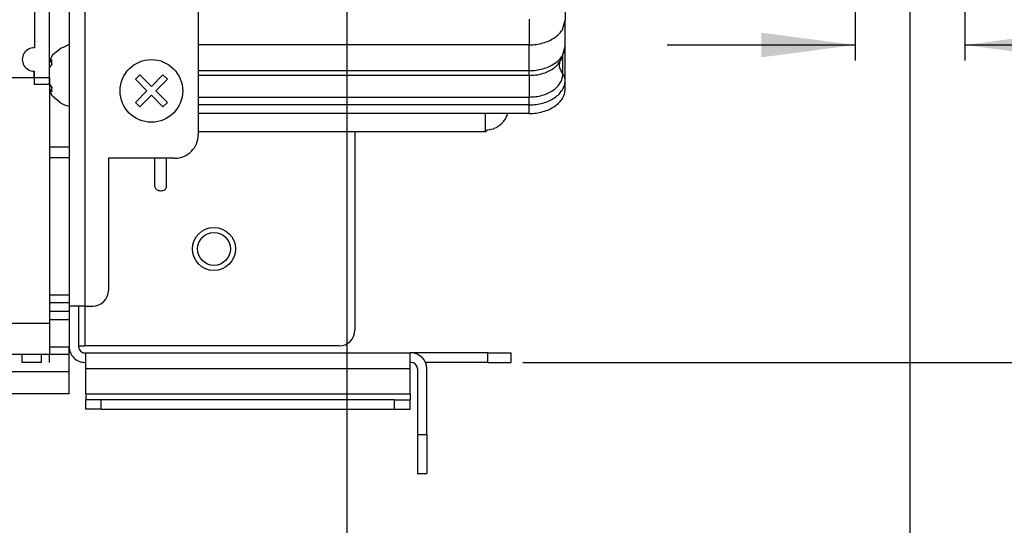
# Model space of a CAD drawing. Extents: x 2294 to 4489, y 2818 to 4211.
# Tile 21 of 32: x 3479 to 3605, y 3382 to 3447. Entities that reach past the tile are written whole.
import ezdxf

# ---------------------------------------------------------------- set-up
doc = ezdxf.new("R2010")
doc.units = 0
doc.layers.get('0').update_dxf_attribs({"linetype": 'CONTINUOUS'})
doc.layers.add('1', color=7, linetype='CONTINUOUS')
doc.styles.add('CONVERTER_11', font='txt.shx', dxfattribs={"width": 0.9})
doc.dimstyles.new('ME10_DIM_13', dxfattribs={"dimtxt": 12, "dimasz": 12, "dimexe": 2, "dimexo": 1.5, "dimgap": 2, "dimtad": 1, "dimtxsty": 'CONVERTER_11', "dimsah": 1, "dimcen": 0.09, "dimclrd": 2, "dimclre": 2, "dimclrt": 2, "dimazin": 3, "dimtfac": 1, "dimtdec": 4, "dimtofl": 0, "dimtmove": 0, "dimatfit": 3, "dimtolj": 1, "dimtzin": 0})
doc.dimstyles.new('ME10_DIM_22', dxfattribs={"dimtxt": 12, "dimasz": 12, "dimexe": 2, "dimexo": 1.5, "dimgap": 2, "dimtad": 1, "dimtxsty": 'CONVERTER_11', "dimsah": 1, "dimcen": 0.09, "dimclrd": 2, "dimclre": 2, "dimclrt": 2, "dimazin": 3, "dimtfac": 1, "dimtdec": 4, "dimtofl": 0, "dimtmove": 0, "dimatfit": 3, "dimtolj": 1, "dimtzin": 0})
doc.dimstyles.new('ME10_DIM_26', dxfattribs={"dimtxt": 12, "dimasz": 12, "dimexe": 2, "dimexo": 1.5, "dimgap": 2, "dimtad": 1, "dimtxsty": 'CONVERTER_11', "dimsah": 1, "dimcen": 0.09, "dimclrd": 2, "dimclre": 2, "dimclrt": 2, "dimazin": 3, "dimtfac": 1, "dimtdec": 4, "dimtofl": 0, "dimtmove": 0, "dimatfit": 3, "dimtolj": 1, "dimtzin": 0})

# ---------------------------------------------------------------- blocks, each defined once
blk = doc.blocks.new('*D5')
at = {"layer": '1', "color": 2, "linetype": 'CONTINUOUS'}
for p, q in [((3585.51, 3502.46), (3585.51, 3441.53)), ((3599.54, 3502.46), (3599.54, 3441.53)), ((3585.51, 3443.53), (3561.51, 3443.53)), ((3654.15, 3443.53), (3599.54, 3443.53))]:
    blk.add_line(p, q, dxfattribs=at)
at = {"layer": '1', "color": 2}
for points in [[(3573.51, 3441.95), (3573.51, 3445.11), (3585.51, 3443.53)], [(3611.54, 3445.11), (3611.54, 3441.95), (3599.54, 3443.53)]]:
    blk.add_solid(points, dxfattribs=at)
at = {"layer": '1', "color": 2, "insert": (3620.07, 3445.53), "char_height": 12, "attachment_point": 7, "rotation": 0.0001, "style": 'CONVERTER_11'}
blk.add_mtext('\\C2;Ø\\C2;14', dxfattribs=at)
blk = doc.blocks.new('*D14')
at = {"layer": '1', "color": 2, "linetype": 'CONTINUOUS'}
for p, q in [((3520.55, 3492.57), (3520.55, 3280.69)), ((3592.52, 3492.73), (3592.52, 3280.69)), ((3520.55, 3282.69), (3592.52, 3282.69))]:
    blk.add_line(p, q, dxfattribs=at)
at = {"layer": '1', "color": 2}
for points in [[(3532.55, 3284.27), (3532.55, 3281.11), (3520.55, 3282.69)], [(3580.52, 3281.11), (3580.52, 3284.27), (3592.52, 3282.69)]]:
    blk.add_solid(points, dxfattribs=at)
at = {"layer": '1', "color": 2, "insert": (3550.79, 3284.69), "char_height": 12, "attachment_point": 7, "rotation": 0.0001, "style": 'CONVERTER_11'}
blk.add_mtext('72', dxfattribs=at)
blk = doc.blocks.new('*D18')
at = {"layer": '1', "color": 2, "linetype": 'CONTINUOUS'}
for p, q in [((3571.13, 3597.4), (3726.87, 3597.4)), ((3724.87, 3597.4), (3724.87, 3402.97)), ((3543.05, 3402.97), (3726.87, 3402.97))]:
    blk.add_line(p, q, dxfattribs=at)
at = {"layer": '1', "color": 2}
for points in [[(3726.45, 3585.4), (3723.29, 3585.4), (3724.87, 3597.4)], [(3723.29, 3414.97), (3726.45, 3414.97), (3724.87, 3402.97)]]:
    blk.add_solid(points, dxfattribs=at)
at = {"layer": '1', "color": 2, "insert": (3721.67, 3480.08), "char_height": 12, "attachment_point": 7, "rotation": 90, "style": 'CONVERTER_11'}
blk.add_mtext('194,4', dxfattribs=at)
blk = doc.blocks.new('SL')
at = {"color": 124, "linetype": 'CONTINUOUS'}
for p, q in [((3487.052, 3568.367), (3487.052, 3410.167)), ((3543.852, 3446.845), (3543.852, 3443.549)), ((3543.852, 3443.549), (3501.552, 3443.549)), ((3543.852, 3440.253), (3543.852, 3443.549)), ((3548.159, 3439.814), (3548.159, 3442.32)), ((3501.552, 3440.253), (3543.852, 3440.253)), ((3543.852, 3439.65), (3543.852, 3440.253)), ((3547.941, 3440.137), (3548.159, 3439.814)), ((3543.852, 3439.65), (3501.552, 3439.65)), ((3543.852, 3439.65), (3543.852, 3436.877)), ((3501.552, 3436.877), (3543.852, 3436.877)), ((3543.852, 3435.874), (3543.852, 3436.877)), ((3543.852, 3435.874), (3501.552, 3435.874)), ((3543.852, 3434.773), (3543.852, 3435.874)), ((3538.252, 3433.646), (3538.252, 3434.773)), ((3538.252, 3432.642), (3538.252, 3433.646)), ((3482.508, 3430.497), (3485.052, 3430.497)), ((3482.508, 3429.139), (3485.052, 3429.139)), ((3482.508, 3411.584), (3485.052, 3411.584)), ((3482.508, 3410.618), (3485.052, 3410.618)), ((3487.052, 3410.167), (3487.052, 3405.067)), ((3475.508, 3407.967), (3482.508, 3407.967)), ((3482.508, 3408.454), (3485.052, 3408.454)), ((3482.508, 3404.967), (3485.052, 3404.967)), ((3481.508, 3402.967), (3481.508, 3403.967)), ((3538.552, 3402.967), (3538.552, 3404.167)), ((3487.152, 3402.167), (3528.652, 3402.167)), ((3487.152, 3398.967), (3528.652, 3398.967)), ((3489.152, 3396.967), (3489.152, 3398.167)), ((3526.652, 3396.967), (3526.652, 3398.167)), ((3529.552, 3393.767), (3530.752, 3393.767))]:
    blk.add_line(p, q, dxfattribs=at)
at = {"color": 7, "linetype": 'CONTINUOUS'}
for p, q in [((3482.508, 3439.363), (3482.508, 3511.971)), ((3485.052, 3507.167), (3485.052, 3410.167)), ((3480.596, 3502.716), (3480.596, 3443.179)), ((3501.552, 3484.067), (3501.552, 3432.067)), ((3548.452, 3449.982), (3548.452, 3446.686)), ((3548.102, 3445.485), (3548.452, 3446.686)), ((3548.452, 3443.39), (3548.452, 3446.686)), ((3484.017, 3443.125), (3482.918, 3442.214)), ((3484.257, 3443.221), (3484.017, 3443.125)), ((3485.052, 3443.576), (3484.257, 3443.221)), ((3548.018, 3441.806), (3548.452, 3443.39)), ((3548.452, 3439.012), (3548.452, 3443.39)), ((3482.918, 3442.214), (3482.508, 3441.513)), ((3482.508, 3441.237), (3482.819, 3441.644)), ((3547.626, 3441.13), (3547.831, 3441.463)), ((3547.831, 3441.463), (3547.945, 3441.625)), ((3547.945, 3441.625), (3547.994, 3441.747)), ((3547.994, 3441.747), (3548.01, 3441.786)), ((3548.01, 3441.786), (3548.018, 3441.806)), ((3480.569, 3439.363), (3480.569, 3440.179)), ((3480.596, 3439.363), (3480.596, 3440.18)), ((3482.819, 3441.078), (3482.508, 3440.712)), ((3547.71, 3441.139), (3547.626, 3441.13)), ((3547.672, 3441.274), (3547.652, 3441.201)), ((3547.652, 3441.201), (3547.662, 3441.273)), ((3547.662, 3441.273), (3547.719, 3441.282)), ((3547.682, 3441.311), (3547.672, 3441.274)), ((3547.722, 3441.282), (3547.71, 3441.139)), ((3547.719, 3441.282), (3547.722, 3441.282)), ((3475.508, 3439.363), (3480.596, 3439.363)), ((3480.596, 3438.463), (3480.596, 3439.363)), ((3480.596, 3439.363), (3482.508, 3439.363)), ((3482.508, 3438.463), (3482.508, 3439.363)), ((3482.508, 3439.363), (3482.508, 3438.463)), ((3493.501, 3439.152), (3494.067, 3439.718)), ((3494.986, 3437.667), (3493.501, 3439.152)), ((3494.067, 3439.718), (3495.552, 3438.233)), ((3495.552, 3438.233), (3497.037, 3439.718)), ((3497.603, 3439.152), (3496.118, 3437.667)), ((3497.037, 3439.718), (3497.603, 3439.152)), ((3548.452, 3437.91), (3548.452, 3439.012)), ((3482.508, 3438.463), (3480.596, 3438.463)), ((3482.508, 3438.515), (3482.819, 3438.108)), ((3482.508, 3438.463), (3482.508, 3407.967)), ((3482.819, 3437.543), (3482.508, 3437.95)), ((3482.64, 3437.448), (3482.508, 3437.673)), ((3493.501, 3436.182), (3494.986, 3437.667)), ((3496.118, 3437.667), (3497.603, 3436.182)), ((3482.918, 3436.972), (3482.64, 3437.448)), ((3484.017, 3436.062), (3482.918, 3436.972)), ((3495.552, 3437.101), (3494.067, 3435.616)), ((3497.037, 3435.616), (3495.552, 3437.101)), ((3484.506, 3435.832), (3484.017, 3436.062)), ((3485.052, 3435.678), (3484.506, 3435.832)), ((3494.067, 3435.616), (3493.501, 3436.182)), ((3497.603, 3436.182), (3497.037, 3435.616)), ((3543.852, 3434.773), (3501.552, 3434.773)), ((3540.415, 3433.596), (3540.616, 3433.805)), ((3540.616, 3433.805), (3540.684, 3433.925)), ((3540.684, 3433.925), (3540.85, 3434.15)), ((3540.85, 3434.15), (3540.907, 3434.293)), ((3540.907, 3434.293), (3541.033, 3434.525)), ((3541.033, 3434.525), (3541.078, 3434.703)), ((3541.078, 3434.703), (3541.105, 3434.773)), ((3538.252, 3432.467), (3538.252, 3432.642)), ((3538.252, 3432.467), (3538.383, 3432.577)), ((3538.383, 3432.577), (3538.409, 3432.662)), ((3538.409, 3432.662), (3538.461, 3432.664)), ((3538.461, 3432.664), (3538.567, 3432.68)), ((3538.567, 3432.68), (3538.876, 3432.722)), ((3538.876, 3432.722), (3538.98, 3432.755)), ((3538.98, 3432.755), (3539.278, 3432.836)), ((3539.278, 3432.836), (3539.378, 3432.887)), ((3539.378, 3432.887), (3539.66, 3433.006)), ((3539.66, 3433.006), (3539.755, 3433.073)), ((3539.755, 3433.073), (3540.015, 3433.227)), ((3540.015, 3433.227), (3540.103, 3433.311)), ((3540.103, 3433.311), (3540.336, 3433.495)), ((3540.336, 3433.495), (3540.415, 3433.596)), ((3501.552, 3432.467), (3538.252, 3432.467)), ((3521.552, 3432.467), (3521.552, 3407.067)), ((3490.052, 3429.067), (3490.052, 3412.167)), ((3498.552, 3429.067), (3490.052, 3429.067)), ((3496.002, 3425.434), (3496.002, 3429.067)), ((3497.502, 3425.434), (3497.502, 3429.067)), ((3485.052, 3410.167), (3485.052, 3404.967)), ((3487.052, 3410.167), (3485.052, 3410.167)), ((3486.252, 3410.167), (3486.252, 3404.967)), ((3487.052, 3410.167), (3488.052, 3410.167)), ((3485.052, 3409.454), (3482.508, 3409.454)), ((3482.508, 3407.967), (3482.508, 3403.967)), ((3485.052, 3403.967), (3485.052, 3404.967)), ((3486.252, 3405.067), (3487.052, 3405.067)), ((3519.552, 3405.067), (3487.052, 3405.067)), ((3482.508, 3403.967), (3475.508, 3403.967)), ((3479.052, 3402.967), (3479.052, 3403.967)), ((3479.052, 3402.976), (3479.052, 3403.967)), ((3482.508, 3402.967), (3482.508, 3403.967)), ((3485.052, 3403.967), (3482.508, 3403.967)), ((3485.052, 3401.759), (3485.052, 3403.967)), ((3487.052, 3404.167), (3487.152, 3404.167)), ((3487.152, 3404.167), (3528.652, 3404.167)), ((3487.152, 3402.167), (3487.152, 3404.167)), ((3528.652, 3402.167), (3528.652, 3404.167)), ((3528.752, 3404.167), (3528.652, 3404.167)), ((3538.552, 3404.167), (3528.752, 3404.167)), ((3538.552, 3404.167), (3541.552, 3404.167)), ((3541.552, 3402.967), (3541.552, 3404.167)), ((3479.052, 3402.967), (3479.052, 3402.976)), ((3481.508, 3402.967), (3479.052, 3402.967)), ((3487.052, 3402.967), (3487.152, 3402.967)), ((3528.752, 3402.967), (3528.652, 3402.967)), ((3538.552, 3402.967), (3530.573, 3402.967)), ((3538.552, 3402.967), (3541.552, 3402.967)), ((3485.052, 3401.759), (2780.052, 3401.759)), ((3485.052, 3398.967), (3485.052, 3401.759)), ((3487.152, 3398.967), (3487.152, 3402.167)), ((3528.652, 3398.967), (3528.652, 3402.167)), ((3529.552, 3402.167), (3529.552, 3393.767)), ((3530.752, 3393.767), (3530.752, 3402.167)), ((3485.052, 3398.967), (2780.052, 3398.967)), ((3487.152, 3398.967), (3487.152, 3398.167)), ((3528.652, 3398.967), (3528.652, 3398.167)), ((3487.152, 3396.967), (3487.152, 3398.167)), ((3489.152, 3398.167), (3487.152, 3398.167)), ((3526.652, 3398.167), (3489.152, 3398.167)), ((3526.652, 3398.167), (3528.652, 3398.167)), ((3528.652, 3396.967), (3528.652, 3398.167)), ((3489.152, 3396.967), (3487.152, 3396.967)), ((3489.152, 3396.967), (3526.652, 3396.967)), ((3526.652, 3396.967), (3528.652, 3396.967)), ((3529.552, 3393.767), (3529.552, 3388.767)), ((3530.752, 3393.767), (3530.752, 3388.767)), ((3529.552, 3388.767), (3530.752, 3388.767))]:
    blk.add_line(p, q, dxfattribs=at)
for centre, radius in [((3495.552, 3437.667), 4), ((3503.552, 3417.467), 2.75), ((3503.552, 3417.467), 2.1)]:
    blk.add_circle(centre, radius, dxfattribs=at)
for centre, radius, start, end in [((3480.552, 3441.679), 1.5, 88.33284, -88.33284), ((3498.552, 3432.067), 3, -89.99986, 0.00015), ((3488.052, 3412.167), 2, -89.99987, -0.00013), ((3519.552, 3407.067), 2, -89.99979, -0.00021), ((3487.052, 3404.967), 2, 179.99986, -89.99986), ((3487.052, 3404.967), 0.8, 179.99856, -90.00075), ((3528.752, 3402.167), 2, 0.00005, 89.99995), ((3528.752, 3402.167), 0.8, -0.00097, 89.99878)]:
    blk.add_arc(centre, radius, start, end, dxfattribs=at)
at = {"color": 124, "linetype": 'CONTINUOUS'}
for points, knots in [([(3543.852, 3443.549), (3544.152, 3443.56), (3544.746, 3443.583), (3545.606, 3443.766), (3546.403, 3444.05), (3547.1, 3444.439), (3547.689, 3444.907), (3547.968, 3445.298), (3548.102, 3445.485)], [0, 0, 0, 0, 0.8994378, 1.7806398, 2.6271129, 3.4259387, 4.169759, 4.8588701, 4.8588701, 4.8588701, 4.8588701]), ([(3543.852, 3440.253), (3544.152, 3440.264), (3544.746, 3440.287), (3545.606, 3440.47), (3546.403, 3440.754), (3547.1, 3441.143), (3547.689, 3441.611), (3547.968, 3442.002), (3548.102, 3442.189)], [0, 0, 0, 0, 0.8994374, 1.7806389, 2.6271117, 3.425937, 4.1697571, 4.8588679, 4.8588679, 4.8588679, 4.8588679]), ([(3543.852, 3439.65), (3544.133, 3439.661), (3544.689, 3439.682), (3545.494, 3439.855), (3546.243, 3440.114), (3546.683, 3440.381), (3546.897, 3440.51)], [0, 0, 0, 0, 0.8420845, 1.667096, 2.459593, 3.2074807, 3.2074807, 3.2074807, 3.2074807]), ([(3543.852, 3436.877), (3544.133, 3436.888), (3544.689, 3436.909), (3545.495, 3437.08), (3546.239, 3437.347), (3546.895, 3437.71), (3547.438, 3438.153), (3547.843, 3438.664), (3548.108, 3439.225), (3548.142, 3439.621), (3548.159, 3439.814)], [0, 0, 0, 0, 0.842083, 1.6670929, 2.4595885, 3.2074749, 3.9038635, 4.5490316, 5.1520652, 5.731021, 5.731021, 5.731021, 5.731021]), ([(3548.319, 3439.562), (3548.296, 3439.606), (3548.249, 3439.694), (3548.189, 3439.774), (3548.159, 3439.814)], [0, 0, 0, 0, 0.14792511, 0.29958082, 0.29958082, 0.29958082, 0.29958082]), ([(3543.852, 3435.874), (3544.152, 3435.886), (3544.746, 3435.909), (3545.606, 3436.092), (3546.403, 3436.376), (3547.1, 3436.765), (3547.689, 3437.233), (3547.968, 3437.623), (3548.102, 3437.811)], [0, 0, 0, 0, 0.8994388, 1.7806414, 2.6271148, 3.4259407, 4.1697612, 4.8588724, 4.8588724, 4.8588724, 4.8588724])]:
    blk.add_open_spline(points, degree=3, knots=knots, dxfattribs=at)
at = {"color": 7, "linetype": 'CONTINUOUS'}
for points, knots in [([(3548.102, 3442.189), (3548.203, 3442.381), (3548.403, 3442.758), (3548.436, 3443.182), (3548.452, 3443.39)], [0, 0, 0, 0, 0.6441126, 1.2625039, 1.2625039, 1.2625039, 1.2625039]), ([(3482.819, 3441.644), (3482.807, 3441.549), (3482.782, 3441.361), (3482.807, 3441.172), (3482.819, 3441.078)], [0, 0, 0, 0, 0.2838972, 0.56779439, 0.56779439, 0.56779439, 0.56779439]), ([(3546.897, 3440.51), (3547.085, 3440.65), (3547.447, 3440.918), (3547.706, 3441.286), (3547.831, 3441.463)], [0, 0, 0, 0, 0.6963883, 1.341556, 1.341556, 1.341556, 1.341556]), ([(3547.652, 3441.201), (3547.665, 3441.017), (3547.692, 3440.644), (3547.857, 3440.308), (3547.941, 3440.137)], [0, 0, 0, 0, 0.5470802, 1.1114971, 1.1114971, 1.1114971, 1.1114971]), ([(3548.102, 3437.811), (3548.203, 3438.003), (3548.403, 3438.379), (3548.436, 3438.804), (3548.452, 3439.012)], [0, 0, 0, 0, 0.6441122, 1.2625028, 1.2625028, 1.2625028, 1.2625028]), ([(3548.452, 3439.012), (3548.446, 3439.106), (3548.434, 3439.297), (3548.358, 3439.473), (3548.319, 3439.562)], [0, 0, 0, 0, 0.28138524, 0.56989909, 0.56989909, 0.56989909, 0.56989909]), ([(3482.819, 3438.108), (3482.807, 3438.014), (3482.782, 3437.825), (3482.807, 3437.637), (3482.819, 3437.543)], [0, 0, 0, 0, 0.28389719, 0.56779439, 0.56779439, 0.56779439, 0.56779439]), ([(3543.852, 3434.773), (3544.152, 3434.784), (3544.746, 3434.807), (3545.607, 3434.989), (3546.402, 3435.274), (3547.102, 3435.662), (3547.682, 3436.136), (3548.115, 3436.682), (3548.398, 3437.281), (3548.434, 3437.703), (3548.452, 3437.91)], [0, 0, 0, 0, 0.8994398, 1.7806438, 2.6271187, 3.4259458, 4.1697673, 4.8588793, 5.5029864, 6.1213724, 6.1213724, 6.1213724, 6.1213724]), ([(3496.002, 3425.434), (3496.009, 3425.381), (3496.023, 3425.272), (3496.127, 3425.129), (3496.276, 3425.012), (3496.4, 3424.967), (3496.465, 3424.944)], [0, 0, 0, 0, 0.1573035, 0.32657, 0.51404761, 0.71909472, 0.71909472, 0.71909472, 0.71909472]), ([(3496.465, 3424.944), (3496.544, 3424.927), (3496.703, 3424.893), (3496.944, 3424.913), (3497.167, 3424.981), (3497.347, 3425.097), (3497.476, 3425.253), (3497.494, 3425.375), (3497.502, 3425.434)], [0, 0, 0, 0, 0.2411679, 0.4849168, 0.7186166, 0.9325117, 1.1235173, 1.2985669, 1.2985669, 1.2985669, 1.2985669])]:
    blk.add_open_spline(points, degree=3, knots=knots, dxfattribs=at)
at = {"layer": '1'}
dim = blk.add_linear_dim(base=(3724.868, 3597.4), p1=(3541.552, 3402.967), p2=(3569.635, 3597.4), angle=90, text='194,4', dimstyle='ME10_DIM_26', dxfattribs=at)
dim.commit()
dim.dimension.update_dxf_attribs({"geometry": '*D18', "text_midpoint": (3716.268, 3500.184), "text_rotation": 90})
dim = blk.add_linear_dim(base=(3599.536, 3443.532), p1=(3585.51, 3503.96), p2=(3599.536, 3503.96), text='Ø14', dimstyle='ME10_DIM_13', override={"dimpost": 'Ø<>'}, dxfattribs=at)
dim.commit()
dim.dimension.update_dxf_attribs({"geometry": '*D5', "text_midpoint": (3639.746, 3451.532), "text_rotation": 0.00014})
dim = blk.add_linear_dim(base=(3520.552, 3282.688), p1=(3592.523, 3494.235), p2=(3520.552, 3494.067), text='72', dimstyle='ME10_DIM_22', dxfattribs=at)
dim.commit()
dim.dimension.update_dxf_attribs({"geometry": '*D14', "text_midpoint": (3559.788, 3290.688), "text_rotation": 0.00014})

msp = doc.modelspace()

# ---------------------------------------------------------------- block references
msp.add_blockref('SL', (0, 0))

doc.saveas('drawing.dxf')
